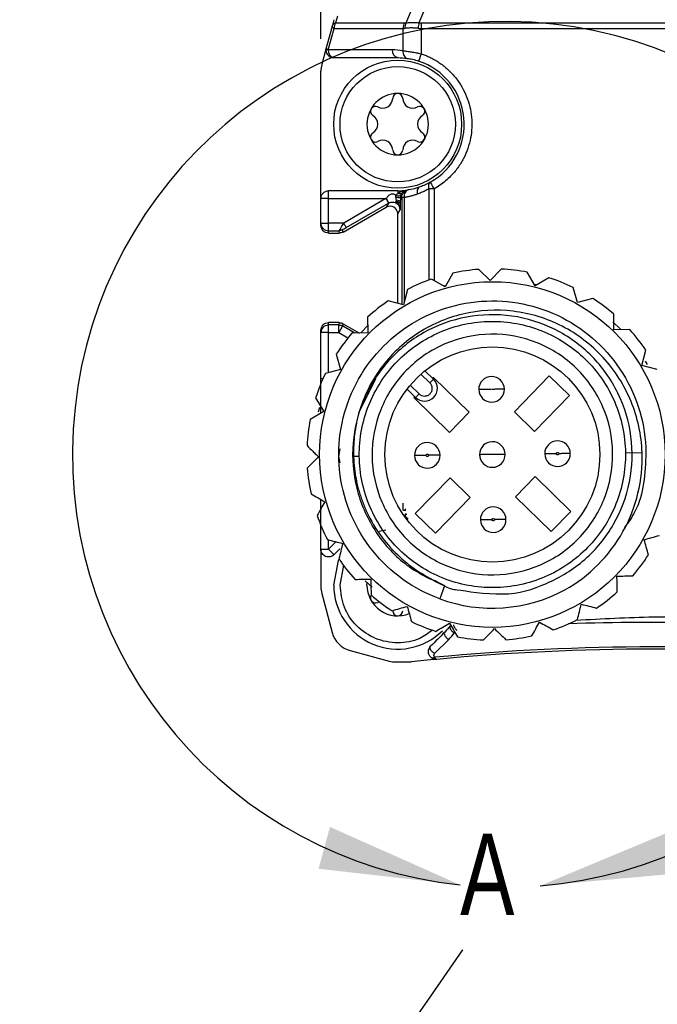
# Model space of a CAD drawing. Header units: millimetres. Extents: x 0 to 432, y 0 to 279.
# Tile 6 of 20: x 356 to 381, y 105 to 143. Entities that reach past the tile are written whole.
import ezdxf

# ---------------------------------------------------------------- set-up
doc = ezdxf.new("R2010")
doc.units = ezdxf.units.MM
doc.layers.add('DIMENSIONS', color=140, linetype='Continuous', lineweight=25)
doc.layers.add('TEXT', color=140, linetype='Continuous', lineweight=25)
doc.styles.add('SLDTEXTSTYLE0', font='TXT', dxfattribs={"width": 0.75})
doc.dimstyles.new('SLDDIMSTYLE0', dxfattribs={"dimtxt": 5.5, "dimasz": 5.5, "dimexe": 0, "dimexo": 0.0625, "dimgap": 1.375, "dimtad": 0, "dimtih": 1, "dimtoh": 1, "dimdec": 1, "dimrnd": 1e-09, "dimzin": 4, "dimdsep": 46, "dimtxsty": 'SLDTEXTSTYLE0', "dimsah": 1, "dimcen": 0.09, "dimadec": 0, "dimazin": 1, "dimtfac": 1, "dimtdec": 1, "dimtmove": 0, "dimatfit": 0, "dimfxl": 0, "dimfrac": 2, "dimtolj": 1, "dimtzin": 12, "dimarcsym": 0})

# ---------------------------------------------------------------- blocks, each defined once
blk = doc.blocks.new('_D')
at = {"layer": 'DIMENSIONS'}
for p, q in [((367.417, 142.221), (367.417, 163.127)), ((393.417, 142.221), (393.417, 163.127)), ((373.305, 160.762), (371.63, 160.762)), ((371.63, 160.762), (371.63, 152.03)), ((387.529, 160.762), (389.205, 160.762)), ((389.205, 160.762), (389.205, 152.03)), ((367.417, 159.952), (356.84, 159.952)), ((393.417, 159.952), (403.994, 159.952)), ((371.63, 152.03), (373.305, 152.03)), ((389.205, 152.03), (387.529, 152.03))]:
    blk.add_line(p, q, dxfattribs=at)
for points in [[(367.417, 159.952), (361.917, 160.798), (361.917, 159.106)], [(393.417, 159.952), (398.917, 159.106), (398.917, 160.798)]]:
    blk.add_solid(points, dxfattribs=at)
at = {"layer": 'DIMENSIONS', "char_height": 5.5, "attachment_point": 1, "style": 'SLDTEXTSTYLE0'}
for s, insert in [('26.0', (373.305, 168.969)), ('1.02', (373.305, 159.12))]:
    blk.add_mtext(s, dxfattribs=dict(at, insert=insert))

msp = doc.modelspace()

# ---------------------------------------------------------------- linework, layer by layer
for p, q in [((370.749, 142.841), (371.144, 143.795)), ((371.644, 143.795), (371.249, 142.841)), ((368.061, 143.099), (367.991, 142.836)), ((367.851, 142.702), (367.626, 141.86)), ((367.921, 142.964), (367.851, 142.702)), ((367.991, 142.836), (370.687, 142.836)), ((371.331, 142.836), (389.503, 142.836)), ((371.331, 142.836), (371.331, 142.624)), ((367.703, 141.783), (367.929, 142.624)), ((367.929, 142.624), (370.624, 142.624)), ((370.624, 142.624), (370.624, 141.752)), ((371.331, 142.624), (371.331, 141.635)), ((371.331, 142.624), (389.503, 142.624)), ((367.626, 141.86), (367.451, 141.21)), ((370.205, 141.783), (367.703, 141.783)), ((367.915, 141.483), (370.417, 141.483)), ((367.417, 135.983), (367.417, 140.951)), ((367.717, 136.195), (367.717, 136.283)), ((370.417, 136.283), (367.717, 136.283)), ((370.417, 136.283), (370.417, 136.179)), ((370.735, 136.282), (370.673, 136.276)), ((371.63, 136.355), (371.63, 132.793)), ((371.839, 136.355), (371.839, 132.773)), ((367.417, 135.022), (367.417, 135.983)), ((367.717, 135.022), (367.717, 135.983)), ((367.717, 135.983), (369.971, 135.983)), ((369.96, 135.977), (368.307, 135.022)), ((368.407, 134.849), (370.06, 135.803)), ((370.06, 135.803), (369.967, 135.643)), ((370.06, 135.803), (370.067, 135.807)), ((370.58, 136.02), (370.58, 131.845)), ((370.671, 136.02), (370.671, 131.935)), ((368.287, 134.673), (369.967, 135.643)), ((370.417, 135.383), (370.51, 135.544)), ((370.417, 131.886), (370.417, 135.383)), ((367.417, 134.933), (367.417, 135.022)), ((368.307, 135.022), (367.717, 135.022)), ((367.717, 134.722), (368.113, 134.722)), ((367.717, 134.633), (367.717, 134.722)), ((367.717, 134.633), (368.137, 134.633)), ((368.113, 134.722), (368.137, 134.633)), ((368.287, 134.673), (368.262, 134.764)), ((372.577, 133.067), (372.275, 132.529)), ((374.032, 132.782), (373.59, 133.214)), ((374.463, 133.225), (374.032, 132.782)), ((375.795, 132.573), (375.479, 133.104)), ((372.275, 132.529), (371.736, 132.831)), ((376.326, 132.888), (375.795, 132.573)), ((370.796, 132.427), (370.644, 131.829)), ((372.293, 132.56), (372.22, 132.56)), ((375.849, 132.605), (375.776, 132.604)), ((377.443, 131.914), (377.276, 132.509)), ((370.644, 131.829), (370.045, 131.981)), ((378.038, 132.081), (377.443, 131.914)), ((367.717, 131.043), (367.717, 131.133)), ((368.137, 131.133), (367.717, 131.133)), ((368.137, 131.133), (368.113, 131.043)), ((369.241, 131.348), (369.249, 130.731)), ((379.123, 130.876), (378.824, 131.164)), ((378.865, 130.851), (378.857, 131.469)), ((367.417, 130.743), (367.417, 130.833)), ((367.417, 128.958), (367.417, 130.743)), ((368.113, 131.043), (367.717, 131.043)), ((367.717, 130.743), (368.113, 130.743)), ((367.717, 129.177), (367.717, 130.743)), ((368.113, 130.743), (368.474, 130.535)), ((368.263, 131.003), (368.287, 131.093)), ((368.746, 130.724), (368.263, 131.003)), ((368.287, 131.093), (368.921, 130.726)), ((369.282, 131.044), (368.979, 130.737)), ((379.483, 130.859), (378.865, 130.851)), ((369.249, 130.731), (368.631, 130.723)), ((379.963, 129.456), (380.116, 130.055)), ((368.019, 129.903), (368.186, 129.309)), ((380.173, 129.494), (380.096, 129.624)), ((368.186, 129.309), (367.592, 129.141)), ((371.818, 128.924), (371.481, 129.252)), ((380.562, 129.304), (379.963, 129.456)), ((367.417, 128.958), (367.505, 128.958)), ((368.905, 127.609), (369.562, 128.958)), ((371.678, 128.781), (371.328, 129.123)), ((371.817, 128.995), (371.782, 128.959)), ((373.213, 127.633), (371.817, 128.995)), ((376.342, 129.051), (374.98, 127.655)), ((377.129, 128.283), (376.342, 129.051)), ((371.119, 128.208), (370.783, 128.536)), ((371.259, 128.351), (370.909, 128.693)), ((367.212, 128.191), (367.527, 127.66)), ((371.084, 128.243), (371.049, 128.207)), ((371.049, 128.207), (372.445, 126.846)), ((375.768, 126.887), (377.129, 128.283)), ((367.362, 127.817), (367.315, 127.634)), ((367.527, 127.66), (366.996, 127.345)), ((372.445, 126.846), (373.213, 127.633)), ((374.98, 127.655), (375.768, 126.887)), ((368.118, 125.908), (368.173, 126.206)), ((367.318, 125.898), (366.886, 125.455)), ((368.172, 125.652), (368.118, 125.908)), ((368.693, 125.915), (368.918, 125.918)), ((379.317, 126.048), (379.966, 126.056)), ((372.467, 125.078), (371.105, 123.682)), ((373.254, 124.31), (372.467, 125.078)), ((375.79, 125.12), (375.022, 124.332)), ((377.186, 123.758), (375.79, 125.12)), ((371.893, 122.914), (373.254, 124.31)), ((375.022, 124.332), (376.418, 122.971)), ((367.417, 122.284), (367.417, 123.808)), ((371.105, 123.682), (371.893, 122.914)), ((376.418, 122.971), (377.186, 123.758)), ((369.699, 122.993), (369.949, 123.043)), ((367.417, 122.284), (367.505, 122.284)), ((367.417, 122.284), (367.417, 120.814)), ((367.717, 122.284), (367.717, 122.65)), ((367.717, 122.284), (368.005, 122.571)), ((367.929, 122.072), (368.162, 122.304)), ((368.164, 120.883), (368.318, 121.658)), ((369.153, 121.048), (369.414, 120.798)), ((369.217, 120.883), (369.221, 120.98)), ((372.247, 120.853), (372.062, 120.346)), ((367.451, 120.556), (367.86, 119.032)), ((369.698, 120.236), (369.642, 120.21)), ((371.86, 118.212), (372.41, 118.762)), ((368.567, 118.325), (370.09, 117.917)), ((370.349, 117.883), (370.944, 117.883))]:
    msp.add_line(p, q)
at = {"flags": 128}
for points in [[(367.929, 142.624), (367.91, 142.635), (367.893, 142.646), (367.879, 142.656), (367.867, 142.666), (367.859, 142.676), (367.853, 142.685), (367.851, 142.694), (367.851, 142.702)], [(368.407, 134.849), (368.404, 134.853), (368.398, 134.864), (368.389, 134.88), (368.376, 134.902), (368.361, 134.928), (368.344, 134.957), (368.326, 134.989), (368.307, 135.022)], [(368.263, 131.003), (368.262, 131.001), (368.259, 130.997), (368.255, 130.99), (368.25, 130.981), (368.244, 130.97), (368.236, 130.957), (368.227, 130.941), (368.217, 130.924)], [(371.678, 128.781), (371.705, 128.809), (371.731, 128.836), (371.755, 128.86), (371.777, 128.882), (371.794, 128.9), (371.807, 128.913), (371.815, 128.921), (371.818, 128.924)], [(371.119, 128.208), (371.122, 128.211), (371.13, 128.219), (371.143, 128.232), (371.16, 128.25), (371.181, 128.272), (371.206, 128.297), (371.232, 128.323), (371.259, 128.351)], [(367.917, 120.883), (368.108, 121.84), (368.131, 121.893)]]:
    msp.add_lwpolyline(points, dxfattribs=at)
for centre, radius in [((370.417, 138.883), 2.5), ((374.117, 125.983), 6.75), ((374.117, 125.983), 4.2)]:
    msp.add_circle(centre, radius)
for centre, radius, start, end in [((368.02, 142.655), 0.176, 133.3016, 164.5753), ((368.064, 142.607), 0.241, 107.7589, 133.0745), ((368.3, 142.631), 0.371, 146.3497, 181.0009), ((367.915, 141.783), 0.3, 165, 270), ((367.666, 141.857), 0.0401, 175.6536, 233.642), ((367.824, 142.023), 0.269, 227.462, 243.416), ((367.968, 141.745), 0.268, 171.9502, 258.5786), ((370.47, 141.745), 0.268, 171.9501, 258.5788), ((368.417, 140.951), 1, 165, 180), ((370.417, 138.883), 2.6, 299.3549, 71.6243), ((370.417, 138.883), 1.2, 0, 180), ((370.417, 139.888), 0.195, 90, 179.2016), ((370.417, 139.888), 0.195, 0.7984, 90), ((369.832, 139.896), 0.39, 240.7984, 359.2016), ((371.002, 139.896), 0.39, 180.7984, 299.2016), ((369.547, 139.385), 0.195, 150, 239.2016), ((369.547, 139.385), 0.195, 60.7984, 150), ((369.247, 138.883), 0.39, 300.7984, 59.2016), ((371.288, 139.385), 0.195, 30, 119.2016), ((371.587, 138.883), 0.39, 120.7984, 239.2016), ((371.288, 139.385), 0.195, 300.7984, 30), ((370.417, 138.883), 1.2, 180, 0), ((369.547, 138.38), 0.195, 120.7984, 210), ((371.288, 138.38), 0.195, 330, 59.2016), ((369.547, 138.38), 0.195, 210, 299.2016), ((369.832, 137.87), 0.39, 0.7984, 119.2016), ((371.002, 137.87), 0.39, 60.7984, 179.2016), ((371.288, 138.38), 0.195, 240.7984, 330), ((370.417, 137.878), 0.195, 180.7984, 270), ((370.417, 137.878), 0.195, 270, 359.2016), ((370.417, 138.883), 2.6, 270, 277.7162), ((370.383, 132.86), 3.154, 87.4832, 90.6657), ((367.717, 135.022), 0.3, 225.0164, 270.0032), ((374.117, 125.983), 7.25, 94.1719, 102.2633), ((374.117, 125.983), 7.25, 79.1719, 87.2633), ((374.117, 125.983), 7.25, 109.1719, 117.2633), ((374.117, 125.983), 7.25, 64.1719, 72.2633), ((374.117, 125.983), 7.25, 124.1719, 132.2633), ((374.117, 125.983), 7.25, 49.1719, 57.2633), ((367.717, 130.743), 0.3, 134.9834, 179.9973), ((374.117, 125.983), 7.25, 34.1719, 42.2633), ((374.117, 125.983), 7.25, 139.1719, 147.2633), ((374.117, 125.983), 7.25, 154.1719, 162.2633), ((371.468, 128.566), 0.5, 225.7176, 45.7176), ((374.085, 128.528), 0.5, 0.7176, 180.7176), ((374.085, 128.528), 0.5, 180.7176, 0.7176), ((374.117, 125.983), 7.25, 169.1719, 177.2633), ((376.662, 126.015), 0.5, 0.7176, 180.7176), ((371.572, 125.951), 0.5, 0.7176, 180.7176), ((374.117, 125.983), 0.5, 0.7176, 180.7176), ((371.572, 125.951), 0.5, 180.7176, 0.7176), ((374.117, 125.983), 0.5, 180.7176, 0.7176), ((376.662, 126.015), 0.5, 180.7176, 0.7176), ((374.117, 125.983), 7.25, 184.1719, 192.2633), ((374.149, 123.438), 0.5, 0.7176, 180.7176), ((374.117, 125.983), 7.25, 199.1719, 207.2633), ((374.149, 123.438), 0.5, 180.7176, 0.7176), ((374.117, 125.983), 7.25, 214.1719, 222.2633), ((374.117, 125.983), 7.25, 319.1719, 327.2633), ((368.417, 120.814), 1, 180, 195), ((370.417, 120.883), 2.5, 180, 314.5261), ((370.417, 120.883), 1.2, 180, 292.2204), ((369.547, 120.38), 0.195, 145.8456, 210), ((374.117, 125.983), 7.25, 229.1719, 237.2633), ((374.117, 125.983), 6, 249.9728, 298.2036), ((374.117, 125.983), 7.25, 304.1719, 312.2633), ((369.547, 120.38), 0.195, 210, 299.2016), ((370.417, 119.878), 0.195, 180.7984, 270), ((370.417, 119.878), 0.195, 270, 359.2016), ((374.117, 125.983), 7.25, 244.1719, 252.2633), ((374.117, 125.983), 7.25, 289.1719, 297.2633), ((380.417, 28.383), 91.046, 85.16087, 92.09708), ((368.825, 119.291), 1, 195, 255), ((374.117, 125.983), 7.25, 259.1719, 267.2633), ((374.117, 125.983), 7.25, 274.1719, 282.2633), ((380.417, 28.383), 90.088, 84.55402, 95.44598), ((380.417, 28.383), 90, 84.59891, 95.40109), ((370.349, 118.883), 1, 255, 270), ((380.417, 28.383), 90, 95.40109, 96.04231)]:
    msp.add_arc(centre, radius, start, end)
for points in [[(370.687, 142.836), (370.648, 142.782), (370.624, 142.701), (370.624, 142.624)], [(370.713, 142.629), (370.706, 142.706), (370.72, 142.787), (370.749, 142.841)], [(371.249, 142.841), (371.236, 142.787), (371.222, 142.706), (371.213, 142.629)], [(370.624, 142.624), (370.652, 142.623), (370.682, 142.625), (370.713, 142.629)], [(371.213, 142.629), (371.252, 142.625), (371.292, 142.623), (371.331, 142.624)], [(370.624, 141.752), (370.485, 141.773), (370.345, 141.783), (370.205, 141.783)], [(371.331, 141.635), (371.279, 141.478), (371.237, 141.35), (371.237, 141.35)], [(370.417, 141.483), (370.543, 141.483), (370.668, 141.474), (370.793, 141.455)], [(371.692, 136.617), (371.561, 136.543), (371.427, 136.483), (371.291, 136.434)], [(367.717, 135.983), (367.717, 136.062), (367.717, 136.139), (367.717, 136.195)], [(370.707, 136.219), (370.677, 136.162), (370.665, 136.086), (370.671, 136.02)], [(370.832, 136.316), (370.786, 136.309), (370.738, 136.275), (370.707, 136.219)], [(371.291, 136.434), (371.14, 136.38), (370.986, 136.341), (370.832, 136.316)], [(371.726, 136.355), (371.69, 136.355), (371.658, 136.355), (371.63, 136.355)], [(371.839, 136.355), (371.8, 136.355), (371.762, 136.355), (371.726, 136.355)], [(369.971, 135.983), (369.967, 135.981), (369.964, 135.979), (369.96, 135.977)], [(370.334, 135.817), (370.341, 135.814), (370.348, 135.811), (370.354, 135.808)], [(370.354, 135.808), (370.355, 135.81), (370.366, 135.831), (370.384, 135.863)], [(370.384, 135.863), (370.38, 135.881), (370.375, 135.9), (370.369, 135.92)], [(370.52, 135.841), (370.52, 135.806), (370.519, 135.773), (370.518, 135.743)], [(370.521, 136.011), (370.521, 135.952), (370.521, 135.894), (370.52, 135.841)], [(370.521, 136.011), (370.541, 136.014), (370.56, 136.017), (370.58, 136.02)], [(370.671, 136.02), (370.615, 136.02), (370.582, 136.02), (370.58, 136.02)], [(367.505, 134.81), (367.45, 134.866), (367.417, 134.944), (367.417, 135.022)], [(368.287, 134.673), (368.242, 134.647), (368.189, 134.633), (368.137, 134.633)], [(368.163, 134.767), (368.201, 134.75), (368.238, 134.751), (368.262, 134.764)], [(368.262, 134.764), (368.296, 134.784), (368.352, 134.818), (368.407, 134.849)], [(368.137, 131.133), (368.189, 131.133), (368.242, 131.119), (368.287, 131.093)], [(367.505, 130.955), (367.561, 131.011), (367.639, 131.043), (367.717, 131.043)], [(368.113, 131.043), (368.165, 131.043), (368.218, 131.029), (368.263, 131.003)], [(368.217, 130.924), (368.19, 130.876), (368.151, 130.81), (368.113, 130.743)], [(370.717, 123.683), (370.717, 123.683), (370.717, 123.674), (370.717, 123.656)], [(370.775, 123.655), (370.777, 123.654), (370.778, 123.654), (370.78, 123.654)], [(367.505, 122.284), (367.561, 122.284), (367.639, 122.284), (367.717, 122.284)], [(372.472, 119.289), (372.406, 119.205), (372.335, 119.123), (372.256, 119.044)], [(372.256, 119.044), (372.073, 118.861), (371.889, 118.678), (371.705, 118.494)], [(372.41, 118.762), (372.494, 118.847), (372.572, 118.935), (372.642, 119.026)], [(371.867, 118.064), (371.823, 118.101), (371.819, 118.171), (371.86, 118.212)]]:
    msp.add_open_spline(points, degree=3)
for points, knots in [([(370.687, 142.836), (370.696, 142.837), (370.716, 142.837), (370.738, 142.84), (370.749, 142.841)], [0, 0, 0, 0, 0.499149, 1, 1, 1, 1]), ([(370.749, 142.841), (370.773, 142.845), (370.823, 142.853), (370.902, 142.859), (370.999, 142.862), (371.114, 142.858), (371.204, 142.847), (371.249, 142.841)], [0, 0, 0, 0, 0.167437, 0.334021, 0.499881, 0.748912, 1, 1, 1, 1]), ([(371.249, 142.841), (371.262, 142.84), (371.29, 142.837), (371.318, 142.837), (371.331, 142.836)], [0, 0, 0, 0, 0.500698, 1, 1, 1, 1]), ([(371.213, 142.629), (371.183, 142.631), (371.123, 142.636), (371.034, 142.64), (370.948, 142.641), (370.866, 142.64), (370.786, 142.636), (370.737, 142.631), (370.713, 142.629)], [0, 0, 0, 0, 0.1668403, 0.3334419, 0.4999317, 0.6664367, 0.8330839, 1, 1, 1, 1]), ([(370.624, 141.752), (370.619, 141.684), (370.633, 141.607), (370.698, 141.494), (370.747, 141.462), (370.793, 141.455)], [0, 0, 0, 0, 0.5, 0.5, 1, 1, 1, 1]), ([(370.624, 141.752), (370.649, 141.75), (370.698, 141.744), (370.779, 141.734), (370.865, 141.722), (370.955, 141.709), (371.047, 141.693), (371.141, 141.676), (371.236, 141.656), (371.3, 141.642), (371.331, 141.635)], [0, 0, 0, 0, 0.127917, 0.254907, 0.381016, 0.50629, 0.630777, 0.754525, 0.877583, 1, 1, 1, 1]), ([(371.331, 141.635), (371.383, 141.617), (371.486, 141.581), (371.637, 141.516), (371.783, 141.443), (371.925, 141.362), (372.137, 141.225), (372.402, 141.012), (372.693, 140.697), (372.935, 140.343), (373.179, 139.841), (373.343, 139.164), (373.311, 138.468), (373.167, 137.929), (372.997, 137.536), (372.772, 137.171), (372.528, 136.883), (372.29, 136.663), (372.073, 136.495), (371.917, 136.402), (371.839, 136.355)], [0, 0, 0, 0, 0.024564, 0.049016, 0.073435, 0.097901, 0.12249, 0.186308, 0.250204, 0.314021, 0.377917, 0.500014, 0.622111, 0.685929, 0.749824, 0.813642, 0.877538, 0.918402, 0.959101, 1, 1, 1, 1]), ([(368.164, 138.883), (368.164, 140.126), (369.174, 141.136), (371.661, 141.136), (372.671, 140.126), (372.671, 138.883)], [0, 0, 0, 0, 0.5, 0.5, 1, 1, 1, 1]), ([(370.793, 141.455), (370.852, 141.447), (370.922, 141.435), (371.074, 141.4), (371.156, 141.377), (371.237, 141.35)], [0, 0, 0, 0, 0.5, 0.5, 1, 1, 1, 1]), ([(372.671, 138.883), (372.671, 137.639), (371.661, 136.629), (369.174, 136.629), (368.164, 137.639), (368.164, 138.883)], [0, 0, 0, 0, 0.5, 0.5, 1, 1, 1, 1]), ([(371.692, 136.617), (371.681, 136.609), (371.662, 136.596), (371.641, 136.568), (371.629, 136.541), (371.62, 136.511), (371.615, 136.478), (371.615, 136.437), (371.619, 136.396), (371.627, 136.368), (371.63, 136.355)], [0, 0, 0, 0, 0.158599, 0.294811, 0.408571, 0.500145, 0.635507, 0.750297, 0.883955, 1, 1, 1, 1]), ([(371.692, 136.617), (371.692, 136.617), (371.708, 136.588), (371.762, 136.492), (371.8, 136.424), (371.839, 136.355)], [0, 0, 0, 0, 0.5, 0.5, 1, 1, 1, 1]), ([(367.417, 135.983), (367.417, 136.061), (367.45, 136.139), (367.561, 136.25), (367.639, 136.283), (367.717, 136.283)], [0, 0, 0, 0, 0.5, 0.5, 1, 1, 1, 1]), ([(369.971, 135.983), (369.982, 135.999), (370.002, 136.031), (370.036, 136.073), (370.087, 136.122), (370.14, 136.153), (370.188, 136.161), (370.2, 136.162), (370.205, 136.162), (370.208, 136.162), (370.224, 136.162), (370.256, 136.158), (370.305, 136.139), (370.335, 136.116), (370.351, 136.103)], [0, 0, 0, 0, 0.122643, 0.236407, 0.342241, 0.582773, 0.6257, 0.646227, 0.656387, 0.661458, 0.66653, 0.751133, 0.86502, 1, 1, 1, 1]), ([(370.351, 136.103), (370.36, 136.116), (370.379, 136.145), (370.404, 136.167), (370.417, 136.179)], [0, 0, 0, 0, 0.465192, 1, 1, 1, 1]), ([(370.417, 136.179), (370.429, 136.188), (370.455, 136.206), (370.498, 136.23), (370.558, 136.256), (370.648, 136.286), (370.722, 136.299), (370.766, 136.306)], [0, 0, 0, 0, 0.115431, 0.244299, 0.386895, 0.639565, 1, 1, 1, 1]), ([(370.578, 136.19), (370.564, 136.173), (370.54, 136.162), (370.482, 136.159), (370.448, 136.166), (370.417, 136.179)], [0, 0, 0, 0, 0.5, 0.5, 1, 1, 1, 1]), ([(370.578, 136.19), (370.57, 136.178), (370.555, 136.157), (370.544, 136.128), (370.539, 136.114)], [0, 0, 0, 0, 0.533012, 1, 1, 1, 1]), ([(370.675, 136.271), (370.667, 136.269), (370.632, 136.257), (370.601, 136.219), (370.578, 136.19)], [0, 0, 0, 0, 0.231875, 1, 1, 1, 1]), ([(370.58, 136.02), (370.58, 136.085), (370.604, 136.159), (370.699, 136.271), (370.768, 136.306), (370.832, 136.316)], [0, 0, 0, 0, 0.5, 0.5, 1, 1, 1, 1]), ([(371.183, 136.152), (371.141, 136.137), (371.057, 136.108), (370.929, 136.073), (370.801, 136.043), (370.714, 136.027), (370.671, 136.02)], [0, 0, 0, 0, 0.248583, 0.497919, 0.748296, 1, 1, 1, 1]), ([(371.291, 136.434), (371.272, 136.424), (371.231, 136.403), (371.191, 136.335), (371.172, 136.248), (371.179, 136.183), (371.183, 136.152)], [0, 0, 0, 0, 0.242969, 0.500007, 0.757065, 1, 1, 1, 1]), ([(371.63, 136.355), (371.582, 136.329), (371.485, 136.277), (371.336, 136.209), (371.234, 136.171), (371.183, 136.152)], [0, 0, 0, 0, 0.329587, 0.662702, 1, 1, 1, 1]), ([(367.717, 135.983), (367.639, 135.983), (367.561, 135.983), (367.45, 135.983), (367.417, 135.983), (367.417, 135.983)], [0, 0, 0, 0, 0.5, 0.5, 1, 1, 1, 1]), ([(369.96, 135.977), (369.983, 135.936), (370.01, 135.89), (370.049, 135.822), (370.059, 135.805), (370.06, 135.803)], [0, 0, 0, 0, 0.5, 0.5, 1, 1, 1, 1]), ([(369.971, 135.983), (369.996, 135.937), (370.023, 135.886), (370.058, 135.822), (370.066, 135.808), (370.067, 135.807)], [0, 0, 0, 0, 0.5, 0.5, 1, 1, 1, 1]), ([(370.067, 135.807), (370.101, 135.826), (370.145, 135.84), (370.248, 135.845), (370.297, 135.834), (370.334, 135.817)], [0, 0, 0, 0, 0.5, 0.5, 1, 1, 1, 1]), ([(370.334, 135.817), (370.334, 135.819), (370.335, 135.828), (370.346, 135.862), (370.356, 135.888), (370.369, 135.92)], [0, 0, 0, 0, 0.5, 0.5, 1, 1, 1, 1]), ([(370.346, 136.014), (370.344, 136.029), (370.339, 136.06), (370.347, 136.088), (370.351, 136.103)], [0, 0, 0, 0, 0.4868057, 1, 1, 1, 1]), ([(370.369, 135.92), (370.365, 135.935), (370.357, 135.966), (370.35, 135.998), (370.346, 136.014)], [0, 0, 0, 0, 0.514439, 1, 1, 1, 1]), ([(370.351, 136.103), (370.392, 136.091), (370.439, 136.083), (370.51, 136.088), (370.532, 136.099), (370.539, 136.114)], [0, 0, 0, 0, 0.5, 0.5, 1, 1, 1, 1]), ([(370.354, 135.808), (370.401, 135.782), (370.441, 135.743), (370.495, 135.651), (370.51, 135.598), (370.51, 135.544)], [0, 0, 0, 0, 0.5, 0.5, 1, 1, 1, 1]), ([(370.52, 135.841), (370.519, 135.857), (370.504, 135.876), (370.448, 135.905), (370.408, 135.915), (370.369, 135.92)], [0, 0, 0, 0, 0.5, 0.5, 1, 1, 1, 1]), ([(370.518, 135.743), (370.517, 135.768), (370.505, 135.794), (370.455, 135.838), (370.42, 135.855), (370.384, 135.863)], [0, 0, 0, 0, 0.5, 0.5, 1, 1, 1, 1]), ([(370.51, 135.544), (370.509, 135.562), (370.508, 135.595), (370.498, 135.641), (370.486, 135.679), (370.465, 135.732), (370.429, 135.792), (370.398, 135.841), (370.384, 135.863)], [0, 0, 0, 0, 0.150873, 0.282414, 0.394751, 0.487744, 0.763903, 1, 1, 1, 1]), ([(370.518, 135.743), (370.518, 135.728), (370.517, 135.697), (370.516, 135.657), (370.514, 135.623), (370.513, 135.593), (370.511, 135.567), (370.51, 135.552), (370.51, 135.544)], [0, 0, 0, 0, 0.1819976, 0.3586446, 0.5283786, 0.6907873, 0.847121, 1, 1, 1, 1]), ([(370.539, 136.114), (370.536, 136.104), (370.529, 136.083), (370.523, 136.048), (370.522, 136.023), (370.521, 136.011)], [0, 0, 0, 0, 0.345096, 0.674814, 1, 1, 1, 1]), ([(370.417, 135.383), (370.417, 135.488), (370.358, 135.591), (370.177, 135.695), (370.058, 135.696), (369.967, 135.643)], [0, 0, 0, 0, 0.5, 0.5, 1, 1, 1, 1]), ([(367.417, 135.022), (367.417, 135.022), (367.45, 135.022), (367.561, 135.022), (367.639, 135.022), (367.717, 135.022)], [0, 0, 0, 0, 0.5, 0.5, 1, 1, 1, 1]), ([(367.717, 134.722), (367.717, 134.724), (367.717, 134.727), (367.717, 134.744), (367.717, 134.772), (367.717, 134.81), (367.717, 134.858), (367.717, 134.908), (367.717, 134.964), (367.717, 135.001), (367.717, 135.022)], [0, 0, 0, 0, 0.117578, 0.236552, 0.362713, 0.500011, 0.620969, 0.759602, 0.862048, 1, 1, 1, 1]), ([(368.163, 134.767), (368.167, 134.776), (368.178, 134.794), (368.197, 134.83), (368.223, 134.876), (368.26, 134.94), (368.29, 134.992), (368.307, 135.022)], [0, 0, 0, 0, 0.146851, 0.302802, 0.468352, 0.696081, 1, 1, 1, 1]), ([(367.717, 134.633), (367.639, 134.633), (367.561, 134.665), (367.45, 134.776), (367.417, 134.854), (367.417, 134.933)], [0, 0, 0, 0, 0.5, 0.5, 1, 1, 1, 1]), ([(368.113, 134.722), (368.118, 134.723), (368.128, 134.726), (368.141, 134.736), (368.152, 134.75), (368.159, 134.762), (368.163, 134.767)], [0, 0, 0, 0, 0.28934, 0.552443, 0.789322, 1, 1, 1, 1]), ([(368.262, 134.764), (368.249, 134.757), (368.22, 134.742), (368.17, 134.726), (368.133, 134.724), (368.113, 134.722)], [0, 0, 0, 0, 0.2842809, 0.6176072, 1, 1, 1, 1]), ([(372.062, 120.346), (371.552, 120.532), (371.066, 120.788), (370.182, 121.421), (369.783, 121.798), (369.101, 122.646), (368.819, 123.116), (368.389, 124.115), (368.243, 124.644), (368.098, 125.722), (368.1, 126.271), (368.249, 127.348), (368.398, 127.876), (368.832, 128.874), (369.117, 129.343), (369.802, 130.187), (370.203, 130.562), (371.09, 131.191), (371.576, 131.445), (372.6, 131.813), (373.137, 131.927), (374.221, 132.006), (374.769, 131.972), (375.835, 131.757), (376.354, 131.577), (377.323, 131.084), (377.774, 130.771), (378.575, 130.035), (378.925, 129.613), (379.5, 128.689), (379.724, 128.188), (380.029, 127.144), (380.11, 126.602), (380.117, 126.058)], [0, 0, 0, 0, 0.0625, 0.0625, 0.125, 0.125, 0.1875, 0.1875, 0.25, 0.25, 0.3125, 0.3125, 0.375, 0.375, 0.4375, 0.4375, 0.5, 0.5, 0.5625, 0.5625, 0.625, 0.625, 0.6875, 0.6875, 0.75, 0.75, 0.8125, 0.8125, 0.875, 0.875, 0.9375, 0.9375, 1, 1, 1, 1]), ([(379.966, 126.056), (379.942, 126.745), (379.794, 127.426), (379.275, 128.69), (378.903, 129.273), (377.986, 130.271), (377.441, 130.686), (376.245, 131.3), (375.595, 131.498), (374.272, 131.658), (373.6, 131.62), (372.315, 131.315), (371.702, 131.048), (370.612, 130.324), (370.134, 129.866), (369.368, 128.817), (369.081, 128.227), (368.905, 127.609)], [0, 0, 0, 0, 0.125, 0.125, 0.25, 0.25, 0.375, 0.375, 0.5, 0.5, 0.625, 0.625, 0.75, 0.75, 0.875, 0.875, 1, 1, 1, 1]), ([(367.417, 130.833), (367.417, 130.911), (367.45, 130.989), (367.561, 131.1), (367.639, 131.133), (367.717, 131.133)], [0, 0, 0, 0, 0.5, 0.5, 1, 1, 1, 1]), ([(371.852, 121.075), (371.997, 120.993), (372.496, 120.708), (372.583, 120.742), (374.627, 120.389), (376.236, 120.871), (377.801, 121.811), (378.931, 123.211), (379.568, 124.896), (379.628, 126.698), (379.11, 128.423), (378.067, 129.893), (376.608, 130.951), (374.888, 131.486), (373.086, 131.444), (371.393, 130.827), (369.987, 129.701), (369.014, 128.183), (368.579, 126.436), (368.724, 124.637), (369.441, 122.991), (370.635, 121.62), (371.71, 121.109), (372.247, 120.853)], [0, 0, 0, 0, 0.012874, 0.044491, 0.094782, 0.145072, 0.195362, 0.245652, 0.295942, 0.346232, 0.396522, 0.446812, 0.497102, 0.547392, 0.597682, 0.647971, 0.698261, 0.748551, 0.798841, 0.849131, 0.899421, 0.949711, 1, 1, 1, 1]), ([(368.918, 125.918), (368.909, 126.598), (369.036, 127.28), (369.541, 128.545), (369.919, 129.126), (370.87, 130.101), (371.442, 130.493), (372.693, 131.03), (373.372, 131.174), (374.733, 131.191), (375.415, 131.064), (376.679, 130.559), (377.261, 130.181), (378.235, 129.23), (378.628, 128.658), (379.164, 127.407), (379.308, 126.729), (379.317, 126.048)], [0, 0, 0, 0, 0.125, 0.125, 0.25, 0.25, 0.375, 0.375, 0.5, 0.5, 0.625, 0.625, 0.75, 0.75, 0.875, 0.875, 1, 1, 1, 1]), ([(367.717, 130.743), (367.639, 130.743), (367.561, 130.743), (367.45, 130.743), (367.417, 130.743), (367.417, 130.743)], [0, 0, 0, 0, 0.5, 0.5, 1, 1, 1, 1]), ([(367.717, 130.743), (367.717, 130.758), (367.717, 130.785), (367.717, 130.822), (367.717, 130.863), (367.717, 130.908), (367.717, 130.97), (367.717, 131.028), (367.717, 131.038), (367.717, 131.043)], [0, 0, 0, 0, 0.096189, 0.176556, 0.241114, 0.379992, 0.501258, 0.763904, 1, 1, 1, 1]), ([(368.113, 130.743), (368.113, 130.82), (368.113, 130.897), (368.113, 131.008), (368.113, 131.041), (368.113, 131.043)], [0, 0, 0, 0, 0.5, 0.5, 1, 1, 1, 1]), ([(378.817, 126.042), (378.809, 126.657), (378.679, 127.27), (378.194, 128.401), (377.839, 128.918), (376.958, 129.777), (376.433, 130.119), (375.29, 130.576), (374.674, 130.69), (373.443, 130.675), (372.83, 130.545), (371.699, 130.06), (371.182, 129.705), (370.323, 128.824), (369.981, 128.298), (369.525, 127.156), (369.41, 126.539), (369.418, 125.924)], [0, 0, 0, 0, 0.125, 0.125, 0.25, 0.25, 0.375, 0.375, 0.5, 0.5, 0.625, 0.625, 0.75, 0.75, 0.875, 0.875, 1, 1, 1, 1]), ([(367.417, 127.616), (367.417, 127.721), (367.417, 128.082), (367.417, 128.574), (367.417, 128.832), (367.417, 128.958)], [0, 0, 0, 0, 0.17317, 0.595516, 1, 1, 1, 1]), ([(371.259, 128.351), (371.273, 128.339), (371.302, 128.314), (371.371, 128.278), (371.472, 128.258), (371.591, 128.284), (371.688, 128.352), (371.754, 128.45), (371.777, 128.57), (371.754, 128.67), (371.716, 128.739), (371.691, 128.767), (371.678, 128.781)], [0, 0, 0, 0, 0.060091, 0.120463, 0.250267, 0.380071, 0.499995, 0.619918, 0.749723, 0.879527, 0.939625, 1, 1, 1, 1]), ([(374.075, 128.527), (374.018, 128.527), (373.956, 128.526), (373.835, 128.524), (373.777, 128.524), (373.682, 128.523), (373.644, 128.522), (373.596, 128.521), (373.585, 128.521), (373.585, 128.521)], [0, 0, 0, 0, 0.25, 0.25, 0.5, 0.5, 0.75, 0.75, 1, 1, 1, 1]), ([(374.585, 128.534), (374.585, 128.534), (374.575, 128.534), (374.527, 128.533), (374.489, 128.533), (374.393, 128.531), (374.335, 128.531), (374.215, 128.529), (374.153, 128.528), (374.095, 128.528)], [0, 0, 0, 0, 0.25, 0.25, 0.5, 0.5, 0.75, 0.75, 1, 1, 1, 1]), ([(368.905, 127.609), (368.886, 127.539), (368.848, 127.399), (368.801, 127.189), (368.763, 126.979), (368.724, 126.708), (368.694, 126.376), (368.689, 126.091), (368.693, 125.938), (368.693, 125.915)], [0, 0, 0, 0, 0.126867, 0.252626, 0.377287, 0.500854, 0.731224, 0.960341, 1, 1, 1, 1]), ([(366.876, 126.329), (366.95, 126.256), (367.068, 126.141), (367.216, 125.997), (367.289, 125.926), (367.318, 125.898)], [0, 0, 0, 0, 0.510461, 0.804124, 1, 1, 1, 1]), ([(368.693, 125.915), (368.696, 125.84), (368.702, 125.691), (368.723, 125.467), (368.752, 125.245), (368.79, 125.025), (368.837, 124.807), (368.892, 124.591), (368.957, 124.378), (369.029, 124.168), (369.11, 123.961), (369.327, 123.466), (369.75, 122.76), (370.411, 122.037), (371.013, 121.554), (371.49, 121.25), (371.808, 121.081), (371.982, 120.995), (372.044, 120.965), (372.098, 120.939), (372.144, 120.916), (372.181, 120.898), (372.211, 120.882), (372.23, 120.87), (372.244, 120.862), (372.247, 120.855), (372.247, 120.853)], [0, 0, 0, 0, 0.034394, 0.068727, 0.103001, 0.137218, 0.171378, 0.205484, 0.239535, 0.273534, 0.307482, 0.34138, 0.521677, 0.682455, 0.788674, 0.875175, 0.941955, 0.953932, 0.964518, 0.97371, 0.98151, 0.987918, 0.992939, 0.996582, 0.99888, 1, 1, 1, 1]), ([(379.317, 126.048), (379.325, 125.367), (379.199, 124.685), (378.693, 123.421), (378.315, 122.839), (377.365, 121.865), (376.793, 121.472), (375.542, 120.936), (374.863, 120.792), (373.502, 120.775), (372.82, 120.901), (371.556, 121.407), (370.974, 121.785), (369.999, 122.735), (369.607, 123.307), (369.07, 124.558), (368.926, 125.237), (368.918, 125.918)], [0, 0, 0, 0, 0.125, 0.125, 0.25, 0.25, 0.375, 0.375, 0.5, 0.5, 0.625, 0.625, 0.75, 0.75, 0.875, 0.875, 1, 1, 1, 1]), ([(369.418, 125.924), (369.425, 125.309), (369.555, 124.695), (370.04, 123.565), (370.395, 123.048), (371.276, 122.188), (371.802, 121.847), (372.944, 121.39), (373.561, 121.275), (374.791, 121.291), (375.405, 121.421), (376.536, 121.906), (377.052, 122.261), (377.912, 123.142), (378.253, 123.667), (378.71, 124.81), (378.825, 125.426), (378.817, 126.042)], [0, 0, 0, 0, 0.125, 0.125, 0.25, 0.25, 0.375, 0.375, 0.5, 0.5, 0.625, 0.625, 0.75, 0.75, 0.875, 0.875, 1, 1, 1, 1]), ([(371.522, 125.95), (371.459, 125.949), (371.326, 125.948), (371.175, 125.946), (371.087, 125.945), (371.077, 125.945), (371.073, 125.945)], [0, 0, 0, 0, 0.270262, 0.562463, 0.789817, 1, 1, 1, 1]), ([(371.522, 125.95), (371.522, 125.963), (371.528, 125.977), (371.547, 125.996), (371.561, 126.001), (371.583, 126.001), (371.596, 125.997), (371.617, 125.978), (371.622, 125.964), (371.622, 125.952)], [0, 0, 0, 0, 0.25, 0.25, 0.5, 0.5, 0.75, 0.75, 1, 1, 1, 1]), ([(371.622, 125.952), (371.623, 125.939), (371.617, 125.925), (371.597, 125.905), (371.584, 125.901), (371.562, 125.901), (371.549, 125.905), (371.528, 125.924), (371.523, 125.938), (371.522, 125.95)], [0, 0, 0, 0, 0.25, 0.25, 0.5, 0.5, 0.75, 0.75, 1, 1, 1, 1]), ([(372.072, 125.957), (372.065, 125.957), (372.048, 125.957), (371.926, 125.955), (371.775, 125.953), (371.672, 125.952), (371.622, 125.952)], [0, 0, 0, 0, 0.2703, 0.562385, 0.789718, 1, 1, 1, 1]), ([(374.107, 125.983), (374.05, 125.982), (373.988, 125.981), (373.867, 125.98), (373.809, 125.979), (373.714, 125.978), (373.676, 125.977), (373.628, 125.977), (373.617, 125.977), (373.617, 125.977)], [0, 0, 0, 0, 0.25, 0.25, 0.5, 0.5, 0.75, 0.75, 1, 1, 1, 1]), ([(374.617, 125.989), (374.617, 125.989), (374.607, 125.989), (374.559, 125.988), (374.521, 125.988), (374.425, 125.987), (374.367, 125.986), (374.247, 125.984), (374.185, 125.984), (374.127, 125.983)], [0, 0, 0, 0, 0.25, 0.25, 0.5, 0.5, 0.75, 0.75, 1, 1, 1, 1]), ([(376.612, 126.014), (376.548, 126.013), (376.416, 126.012), (376.265, 126.01), (376.177, 126.009), (376.167, 126.008), (376.162, 126.008)], [0, 0, 0, 0, 0.270262, 0.562463, 0.789817, 1, 1, 1, 1]), ([(376.612, 126.014), (376.612, 126.027), (376.617, 126.041), (376.637, 126.06), (376.65, 126.065), (376.673, 126.065), (376.686, 126.061), (376.706, 126.042), (376.712, 126.028), (376.712, 126.015)], [0, 0, 0, 0, 0.25, 0.25, 0.5, 0.5, 0.75, 0.75, 1, 1, 1, 1]), ([(376.712, 126.015), (376.712, 126.003), (376.707, 125.988), (376.687, 125.969), (376.674, 125.965), (376.652, 125.965), (376.638, 125.969), (376.618, 125.987), (376.612, 126.002), (376.612, 126.014)], [0, 0, 0, 0, 0.25, 0.25, 0.5, 0.5, 0.75, 0.75, 1, 1, 1, 1]), ([(377.162, 126.021), (377.154, 126.021), (377.138, 126.021), (377.016, 126.019), (376.865, 126.017), (376.762, 126.016), (376.712, 126.015)], [0, 0, 0, 0, 0.2703, 0.562385, 0.789718, 1, 1, 1, 1]), ([(376.953, 120.695), (377.428, 120.964), (377.864, 121.297), (378.629, 122.066), (378.957, 122.502), (379.483, 123.443), (379.681, 123.947), (379.932, 124.988), (379.986, 125.524), (379.966, 126.056)], [0, 0, 0, 0, 0.25, 0.25, 0.5, 0.5, 0.75, 0.75, 1, 1, 1, 1]), ([(380.117, 126.058), (380.081, 125.248), (380.035, 124.18), (379.429, 123.335), (379.282, 123.131)], [0, 0, 0, 0, 0.75847, 1, 1, 1, 1]), ([(367.033, 124.443), (367.123, 124.392), (367.302, 124.292), (367.483, 124.191), (367.572, 124.141)], [0, 0, 0, 0, 0.508828, 1, 1, 1, 1]), ([(367.033, 124.443), (367.123, 124.392), (367.302, 124.292), (367.483, 124.191), (367.572, 124.141)], [0, 0, 0, 0, 0.508828, 1, 1, 1, 1]), ([(367.417, 123.808), (367.417, 123.917), (367.417, 124.027), (367.417, 124.225), (367.417, 124.227)], [0, 0, 0, 0, 0.99094, 1, 1, 1, 1]), ([(367.572, 124.141), (367.522, 124.052), (367.42, 123.871), (367.32, 123.693), (367.269, 123.602)], [0, 0, 0, 0, 0.491172, 1, 1, 1, 1]), ([(370.637, 123.808), (370.637, 123.866), (370.637, 123.925), (370.637, 124.022), (370.637, 124.061), (370.637, 124.084)], [0, 0, 0, 0, 0.5, 0.5, 1, 1, 1, 1]), ([(370.716, 123.791), (370.717, 123.803), (370.721, 123.83), (370.731, 123.849), (370.736, 123.86)], [0, 0, 0, 0, 0.481742, 1, 1, 1, 1]), ([(370.637, 123.808), (370.655, 123.808), (370.674, 123.813), (370.697, 123.808), (370.704, 123.805), (370.714, 123.797), (370.717, 123.792), (370.717, 123.781)], [0, 0, 0, 0, 0.5, 0.5, 0.75, 0.75, 1, 1, 1, 1]), ([(370.769, 123.5), (370.76, 123.511), (370.742, 123.532), (370.725, 123.569), (370.715, 123.607), (370.715, 123.633), (370.715, 123.645)], [0, 0, 0, 0, 0.263412, 0.520957, 0.767735, 1, 1, 1, 1]), ([(370.832, 123.457), (370.821, 123.463), (370.798, 123.475), (370.765, 123.503), (370.735, 123.538), (370.722, 123.566), (370.715, 123.579)], [0, 0, 0, 0, 0.255866, 0.508354, 0.755769, 1, 1, 1, 1]), ([(370.717, 123.656), (370.717, 123.656), (370.718, 123.655), (370.724, 123.655), (370.74, 123.655), (370.763, 123.655), (370.775, 123.655)], [0, 0, 0, 0, 0.2002926, 0.4215262, 0.67619, 1, 1, 1, 1]), ([(370.728, 123.572), (370.733, 123.561), (370.742, 123.538), (370.764, 123.514), (370.79, 123.499), (370.809, 123.499), (370.819, 123.499)], [0, 0, 0, 0, 0.2281785, 0.4706024, 0.7275896, 1, 1, 1, 1]), ([(374.099, 123.437), (374.035, 123.437), (373.903, 123.435), (373.752, 123.433), (373.664, 123.432), (373.654, 123.432), (373.649, 123.432)], [0, 0, 0, 0, 0.270262, 0.562463, 0.789817, 1, 1, 1, 1]), ([(374.099, 123.437), (374.099, 123.45), (374.104, 123.464), (374.124, 123.483), (374.137, 123.488), (374.16, 123.488), (374.173, 123.484), (374.193, 123.465), (374.199, 123.451), (374.199, 123.439)], [0, 0, 0, 0, 0.25, 0.25, 0.5, 0.5, 0.75, 0.75, 1, 1, 1, 1]), ([(374.199, 123.439), (374.199, 123.426), (374.194, 123.412), (374.174, 123.393), (374.161, 123.388), (374.139, 123.388), (374.125, 123.392), (374.105, 123.411), (374.099, 123.425), (374.099, 123.437)], [0, 0, 0, 0, 0.25, 0.25, 0.5, 0.5, 0.75, 0.75, 1, 1, 1, 1]), ([(374.649, 123.444), (374.641, 123.444), (374.625, 123.444), (374.503, 123.442), (374.352, 123.441), (374.249, 123.439), (374.199, 123.439)], [0, 0, 0, 0, 0.2703, 0.562385, 0.789718, 1, 1, 1, 1]), ([(380.048, 122.657), (380.146, 122.684), (380.346, 122.741), (380.543, 122.796), (380.643, 122.824)], [0, 0, 0, 0, 0.491172, 1, 1, 1, 1]), ([(380.048, 122.657), (380.146, 122.684), (380.346, 122.741), (380.543, 122.796), (380.643, 122.824)], [0, 0, 0, 0, 0.491172, 1, 1, 1, 1]), ([(367.929, 122.072), (367.888, 122.03), (367.834, 122.001), (367.718, 121.978), (367.657, 121.984), (367.548, 122.029), (367.501, 122.068), (367.435, 122.166), (367.417, 122.225), (367.417, 122.284)], [0, 0, 0, 0, 0.25, 0.25, 0.5, 0.5, 0.75, 0.75, 1, 1, 1, 1]), ([(367.673, 122.662), (367.773, 122.636), (367.972, 122.586), (368.173, 122.534), (368.271, 122.509)], [0, 0, 0, 0, 0.508828, 1, 1, 1, 1]), ([(367.673, 122.662), (367.773, 122.636), (367.972, 122.586), (368.173, 122.534), (368.271, 122.509)], [0, 0, 0, 0, 0.508828, 1, 1, 1, 1]), ([(367.929, 122.072), (367.929, 122.072), (367.927, 122.074), (367.916, 122.085), (367.896, 122.106), (367.863, 122.138), (367.818, 122.182), (367.766, 122.236), (367.732, 122.269), (367.717, 122.284)], [0, 0, 0, 0, 0.108657, 0.240176, 0.370174, 0.500356, 0.698022, 0.864694, 1, 1, 1, 1]), ([(368.271, 122.509), (368.246, 122.411), (368.195, 122.21), (368.145, 122.011), (368.119, 121.911)], [0, 0, 0, 0, 0.491172, 1, 1, 1, 1]), ([(380.216, 122.062), (380.188, 122.162), (380.132, 122.359), (380.076, 122.559), (380.048, 122.657)], [0, 0, 0, 0, 0.508828, 1, 1, 1, 1]), ([(380.216, 122.062), (380.188, 122.162), (380.132, 122.359), (380.076, 122.559), (380.048, 122.657)], [0, 0, 0, 0, 0.508828, 1, 1, 1, 1]), ([(378.985, 121.235), (379.087, 121.236), (379.295, 121.239), (379.499, 121.241), (379.603, 121.243)], [0, 0, 0, 0, 0.491172, 1, 1, 1, 1]), ([(378.985, 121.235), (379.087, 121.236), (379.295, 121.239), (379.499, 121.241), (379.603, 121.243)], [0, 0, 0, 0, 0.491172, 1, 1, 1, 1]), ([(378.993, 120.617), (378.992, 120.721), (378.989, 120.926), (378.987, 121.133), (378.985, 121.235)], [0, 0, 0, 0, 0.508828, 1, 1, 1, 1]), ([(371.782, 119.137), (371.621, 119.012), (371.225, 118.707), (370.413, 118.577), (369.533, 118.745), (368.786, 119.248), (368.266, 119.998), (368.198, 120.588), (368.164, 120.883)], [0, 0, 0, 0, 0.1208828, 0.2967062, 0.4725297, 0.6483531, 0.8241765, 1, 1, 1, 1]), ([(368.752, 121.107), (368.856, 121.108), (369.06, 121.111), (369.268, 121.113), (369.37, 121.115)], [0, 0, 0, 0, 0.508828, 1, 1, 1, 1]), ([(368.752, 121.107), (368.856, 121.108), (369.06, 121.111), (369.268, 121.113), (369.37, 121.115)], [0, 0, 0, 0, 0.508828, 1, 1, 1, 1]), ([(369.37, 121.115), (369.371, 121.013), (369.373, 120.805), (369.376, 120.601), (369.377, 120.497)], [0, 0, 0, 0, 0.491172, 1, 1, 1, 1]), ([(370.197, 119.884), (370.297, 119.913), (370.494, 119.968), (370.693, 120.024), (370.791, 120.052)], [0, 0, 0, 0, 0.508828, 1, 1, 1, 1]), ([(370.197, 119.884), (370.297, 119.913), (370.494, 119.968), (370.693, 120.024), (370.791, 120.052)], [0, 0, 0, 0, 0.508828, 1, 1, 1, 1]), ([(370.791, 120.052), (370.819, 119.954), (370.875, 119.754), (370.93, 119.557), (370.959, 119.457)], [0, 0, 0, 0, 0.491172, 1, 1, 1, 1]), ([(370.791, 120.052), (370.819, 119.954), (370.875, 119.754), (370.93, 119.557), (370.959, 119.457)], [0, 0, 0, 0, 0.491172, 1, 1, 1, 1]), ([(377.438, 119.538), (377.464, 119.639), (377.514, 119.837), (377.566, 120.038), (377.591, 120.137)], [0, 0, 0, 0, 0.508828, 1, 1, 1, 1]), ([(377.438, 119.538), (377.464, 119.639), (377.514, 119.837), (377.566, 120.038), (377.591, 120.137)], [0, 0, 0, 0, 0.508828, 1, 1, 1, 1]), ([(377.591, 120.137), (377.69, 120.112), (377.891, 120.061), (378.089, 120.01), (378.189, 119.984)], [0, 0, 0, 0, 0.491172, 1, 1, 1, 1]), ([(377.591, 120.137), (377.69, 120.112), (377.891, 120.061), (378.089, 120.01), (378.189, 119.984)], [0, 0, 0, 0, 0.491172, 1, 1, 1, 1]), ([(377.387, 119.516), (378.397, 119.57), (381.924, 119.758), (385.452, 119.508), (387.969, 119.328)], [0, 0, 0, 0, 0.286362, 1, 1, 1, 1]), ([(371.909, 119.077), (371.998, 119.131), (372.174, 119.235), (372.352, 119.341), (372.44, 119.393)], [0, 0, 0, 0, 0.508828, 1, 1, 1, 1]), ([(371.909, 119.077), (371.998, 119.131), (372.174, 119.235), (372.352, 119.341), (372.44, 119.393)], [0, 0, 0, 0, 0.508828, 1, 1, 1, 1]), ([(372.44, 119.393), (372.492, 119.305), (372.598, 119.127), (372.702, 118.951), (372.755, 118.862)], [0, 0, 0, 0, 0.491172, 1, 1, 1, 1]), ([(372.472, 119.289), (372.461, 119.276), (372.454, 119.257), (372.458, 119.208), (372.468, 119.178), (372.505, 119.12), (372.532, 119.092), (372.588, 119.049), (372.617, 119.035), (372.642, 119.026)], [0, 0, 0, 0, 0.25, 0.25, 0.5, 0.5, 0.75, 0.75, 1, 1, 1, 1]), ([(372.737, 119.105), (372.714, 119.125), (372.687, 119.158), (372.637, 119.241), (372.617, 119.289), (372.609, 119.328)], [0, 0, 0, 0, 0.5, 0.5, 1, 1, 1, 1]), ([(375.657, 118.898), (375.708, 118.989), (375.808, 119.167), (375.91, 119.348), (375.959, 119.437)], [0, 0, 0, 0, 0.5088283, 1, 1, 1, 1]), ([(375.657, 118.898), (375.708, 118.989), (375.808, 119.167), (375.91, 119.348), (375.959, 119.437)], [0, 0, 0, 0, 0.5088283, 1, 1, 1, 1]), ([(375.959, 119.437), (376.048, 119.387), (376.229, 119.286), (376.407, 119.186), (376.498, 119.135)], [0, 0, 0, 0, 0.491172, 1, 1, 1, 1]), ([(375.959, 119.437), (376.048, 119.387), (376.229, 119.286), (376.407, 119.186), (376.498, 119.135)], [0, 0, 0, 0, 0.4911717, 1, 1, 1, 1]), ([(372.256, 119.044), (372.245, 119.033), (372.236, 119.016), (372.236, 118.967), (372.245, 118.935), (372.28, 118.872), (372.305, 118.84), (372.359, 118.791), (372.386, 118.773), (372.41, 118.762)], [0, 0, 0, 0, 0.25, 0.25, 0.5, 0.5, 0.75, 0.75, 1, 1, 1, 1]), ([(373.771, 118.741), (373.844, 118.816), (373.986, 118.962), (374.131, 119.11), (374.202, 119.183)], [0, 0, 0, 0, 0.508828, 1, 1, 1, 1]), ([(373.771, 118.741), (373.844, 118.816), (373.986, 118.962), (374.131, 119.11), (374.202, 119.183)], [0, 0, 0, 0, 0.5088283, 1, 1, 1, 1]), ([(374.202, 119.183), (374.275, 119.112), (374.424, 118.967), (374.57, 118.825), (374.645, 118.752)], [0, 0, 0, 0, 0.491172, 1, 1, 1, 1]), ([(371.726, 118.051), (371.715, 118.061), (371.69, 118.084), (371.656, 118.13), (371.628, 118.193), (371.618, 118.246), (371.617, 118.32), (371.633, 118.405), (371.683, 118.467), (371.705, 118.494)], [0, 0, 0, 0, 0.090201, 0.204074, 0.341644, 0.502899, 0.530612, 0.793808, 1, 1, 1, 1]), ([(371.86, 118.212), (371.837, 118.223), (371.809, 118.241), (371.756, 118.29), (371.73, 118.321), (371.695, 118.385), (371.686, 118.416), (371.686, 118.465), (371.694, 118.483), (371.705, 118.494)], [0, 0, 0, 0, 0.25, 0.25, 0.5, 0.5, 0.75, 0.75, 1, 1, 1, 1]), ([(371.867, 118.064), (371.841, 118.048), (371.813, 118.037), (371.763, 118.032), (371.741, 118.038), (371.726, 118.051)], [0, 0, 0, 0, 0.5, 0.5, 1, 1, 1, 1]), ([(371.946, 117.983), (371.927, 117.982), (371.892, 117.981), (371.841, 117.991), (371.796, 118.006), (371.758, 118.026), (371.737, 118.043), (371.726, 118.051)], [0, 0, 0, 0, 0.239253, 0.458828, 0.658768, 0.83913, 1, 1, 1, 1]), ([(371.867, 118.064), (371.872, 118.053), (371.884, 118.03), (371.902, 118.004), (371.923, 117.985), (371.938, 117.984), (371.946, 117.983)], [0, 0, 0, 0, 0.208952, 0.44519, 0.708844, 1, 1, 1, 1])]:
    msp.add_open_spline(points, degree=3, knots=knots)
at = {"layer": 'DIMENSIONS'}
msp.add_open_spline([(297.593, 88.17), (369.085, 169.347), (313.849, 20.625), (372.962, 106.635)], degree=3, dxfattribs=at)
at = {"layer": 'TEXT'}
msp.add_arc((374.617, 125.989), 16.904, 274.6261, 264.018, dxfattribs=at)
for points in [[(372.856, 109.177), (367.771, 111.438), (367.326, 109.805)], [(375.981, 109.14), (381.523, 109.637), (381.117, 111.28)]]:
    msp.add_solid(points, dxfattribs=at)

# ---------------------------------------------------------------- texts
at = {"layer": 'TEXT', "insert": (372.856, 111.171), "char_height": 3.175, "attachment_point": 1, "style": 'SLDTEXTSTYLE0'}
msp.add_mtext('A', dxfattribs=at)

# ---------------------------------------------------------------- dimensions: what is measured, and where the dimension line sits
at = {"layer": 'DIMENSIONS'}
dim = msp.add_linear_dim(base=(393.417, 159.952), p1=(367.417, 140.951), p2=(393.417, 140.951), dimstyle='SLDDIMSTYLE0', dxfattribs=at)
dim.commit()
dim.dimension.update_dxf_attribs({"geometry": '_D', "text_midpoint": (380.417, 159.952), "dimtype": 160})

doc.saveas('drawing.dxf')
